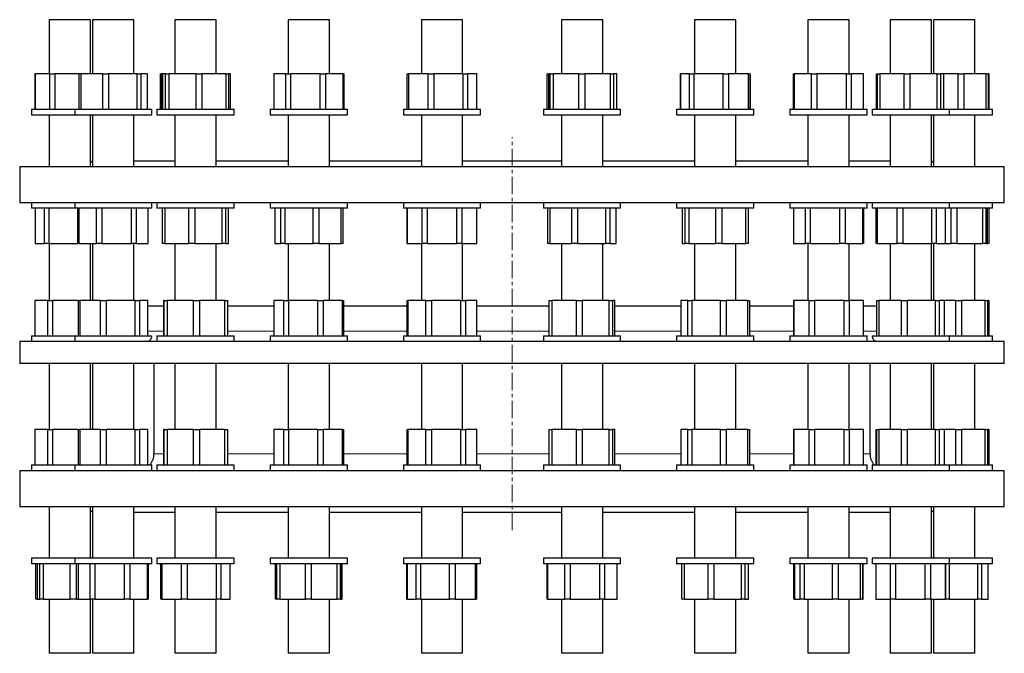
# Model space of a CAD drawing. Header units: millimetres. Extents: x 180 to 1779, y 254 to 1836.
# Tile 1 of 3: x 196 to 911, y 254 to 714. Entities that reach past the tile are written whole.
import ezdxf

# ---------------------------------------------------------------- set-up
doc = ezdxf.new("R2010")
doc.units = ezdxf.units.MM
doc.linetypes.add('CENTERX2', pattern=[20.32, 12.7, -2.54, 2.54, -2.54])
doc.layers.add('FORMAT', color=7, linetype='Continuous')

msp = doc.modelspace()

# ---------------------------------------------------------------- linework, layer by layer
at = {"color": 7, "linetype": 'Continuous', "lineweight": 25}
for p, q in [((217.35, 713.97), (217.35, 674.57)), ((235.18, 713.97), (217.35, 713.97)), ((247.35, 713.97), (235.18, 713.97)), ((247.35, 674.57), (247.35, 713.97)), ((248.77, 713.97), (248.77, 674.57)), ((271.02, 713.97), (248.77, 713.97)), ((278.77, 713.97), (271.02, 713.97)), ((278.77, 674.57), (278.77, 713.97)), ((308.54, 713.97), (308.54, 674.57)), ((334.49, 713.97), (308.54, 713.97)), ((338.54, 713.97), (334.49, 713.97)), ((338.54, 674.57), (338.54, 713.97)), ((390.8, 713.97), (390.8, 674.57)), ((419.38, 713.97), (390.8, 713.97)), ((420.8, 713.97), (419.38, 713.97)), ((420.8, 674.57), (420.8, 713.97)), ((487.51, 713.97), (487.51, 674.57)), ((517.39, 713.97), (487.51, 713.97)), ((517.51, 713.97), (517.39, 713.97)), ((517.51, 674.57), (517.51, 713.97)), ((589.19, 713.97), (589.19, 674.57)), ((619.19, 713.97), (589.19, 713.97)), ((619.19, 674.57), (619.19, 713.97)), ((685.9, 713.97), (685.9, 674.57)), ((715.9, 713.97), (685.9, 713.97)), ((715.9, 674.57), (715.9, 713.97)), ((768.16, 713.97), (768.16, 674.57)), ((798.16, 713.97), (768.16, 713.97)), ((798.16, 674.57), (798.16, 713.97)), ((827.93, 713.97), (827.93, 674.57)), ((857.93, 713.97), (827.93, 713.97)), ((857.93, 674.57), (857.93, 713.97)), ((859.35, 713.97), (859.35, 674.57)), ((889.35, 713.97), (859.35, 713.97)), ((889.35, 674.57), (889.35, 713.97)), ((206.93, 674.57), (206.93, 648.97)), ((206.93, 674.57), (207, 674.57)), ((207, 674.57), (207, 648.97)), ((217.74, 674.57), (207, 674.57)), ((217.74, 648.97), (217.74, 674.57)), ((217.74, 674.57), (221.39, 674.57)), ((221.39, 674.57), (221.39, 648.97)), ((238.99, 674.57), (221.39, 674.57)), ((238.99, 648.97), (238.99, 674.57)), ((238.99, 674.57), (240.27, 674.57)), ((240.27, 674.57), (240.27, 648.97)), ((256.3, 674.57), (240.27, 674.57)), ((256.3, 648.97), (256.3, 674.57)), ((256.3, 674.57), (260.43, 674.57)), ((260.43, 674.57), (260.43, 648.97)), ((281.08, 674.57), (260.43, 674.57)), ((281.08, 648.97), (281.08, 674.57)), ((281.08, 674.57), (283.93, 674.57)), ((283.93, 674.57), (283.93, 648.97)), ((288.55, 674.57), (283.93, 674.57)), ((288.55, 648.97), (288.55, 674.57)), ((298.12, 648.97), (298.12, 674.57)), ((298.12, 674.57), (298.54, 674.57)), ((298.54, 674.57), (298.54, 648.97)), ((299.58, 674.57), (298.54, 674.57)), ((299.58, 674.57), (299.58, 648.97)), ((301.73, 674.57), (299.58, 674.57)), ((301.73, 648.97), (301.73, 674.57)), ((301.73, 674.57), (304.19, 674.57)), ((323.94, 674.57), (304.19, 674.57)), ((304.19, 674.57), (304.19, 648.97)), ((323.94, 674.57), (328.15, 674.57)), ((323.94, 648.97), (323.94, 674.57)), ((328.15, 674.57), (328.15, 648.97)), ((345.76, 674.57), (328.15, 674.57)), ((345.76, 648.97), (345.76, 674.57)), ((345.76, 674.57), (347.5, 674.57)), ((347.5, 674.57), (347.5, 648.97)), ((348.96, 674.57), (347.5, 674.57)), ((348.96, 648.97), (348.96, 674.57)), ((380.39, 674.57), (380.39, 648.97)), ((389.09, 674.57), (380.39, 674.57)), ((389.09, 648.97), (389.09, 674.57)), ((389.09, 674.57), (392.5, 674.57)), ((392.5, 674.57), (392.5, 648.97)), ((414.04, 674.57), (392.5, 674.57)), ((414.04, 674.57), (417.92, 674.57)), ((414.04, 648.97), (414.04, 674.57)), ((417.92, 674.57), (417.92, 648.97)), ((430.75, 674.57), (417.92, 674.57)), ((430.75, 648.97), (430.75, 674.57)), ((430.75, 674.57), (431.22, 674.57)), ((431.22, 674.57), (431.22, 648.97)), ((477.27, 648.97), (477.27, 674.57)), ((477.27, 674.57), (478.12, 674.57)), ((478.12, 674.57), (478.12, 648.97)), ((492.54, 674.57), (478.12, 674.57)), ((492.54, 648.97), (492.54, 674.57)), ((492.54, 674.57), (496.55, 674.57)), ((517.78, 674.57), (496.55, 674.57)), ((496.55, 674.57), (496.55, 648.97)), ((517.78, 648.97), (517.78, 674.57)), ((517.78, 674.57), (520.94, 674.57)), ((520.94, 674.57), (520.94, 648.97)), ((527.75, 674.57), (520.94, 674.57)), ((527.75, 648.97), (527.75, 674.57)), ((578.95, 648.97), (578.95, 674.57)), ((578.95, 674.57), (579.81, 674.57)), ((579.81, 674.57), (579.81, 648.97)), ((581.13, 674.57), (579.81, 674.57)), ((581.13, 648.97), (581.13, 674.57)), ((581.13, 674.57), (583.23, 674.57)), ((583.23, 674.57), (583.23, 648.97)), ((601.94, 674.57), (583.23, 674.57)), ((601.94, 648.97), (601.94, 674.57)), ((601.94, 674.57), (606.17, 674.57)), ((606.17, 674.57), (606.17, 648.97)), ((624.99, 674.57), (606.17, 674.57)), ((624.99, 648.97), (624.99, 674.57)), ((624.99, 674.57), (627.13, 674.57)), ((627.13, 674.57), (627.13, 648.97)), ((627.25, 674.57), (627.13, 674.57)), ((627.25, 648.97), (627.25, 674.57)), ((629.43, 674.57), (627.25, 674.57)), ((629.43, 648.97), (629.43, 674.57)), ((675.48, 674.57), (675.48, 648.97)), ((675.69, 674.57), (675.48, 674.57)), ((675.69, 674.57), (675.69, 648.97)), ((682.27, 674.57), (675.69, 674.57)), ((682.27, 648.97), (682.27, 674.57)), ((682.27, 674.57), (685.4, 674.57)), ((685.4, 674.57), (685.4, 648.97)), ((706.58, 674.57), (685.4, 674.57)), ((706.58, 674.57), (710.61, 674.57)), ((706.58, 648.97), (706.58, 674.57)), ((710.61, 674.57), (710.61, 648.97)), ((725.2, 674.57), (710.61, 674.57)), ((725.2, 648.97), (725.2, 674.57)), ((725.2, 674.57), (726.1, 674.57)), ((726.1, 674.57), (726.1, 648.97)), ((726.1, 674.57), (726.31, 674.57)), ((726.31, 674.57), (726.31, 648.97)), ((757.74, 648.97), (757.74, 674.57)), ((757.74, 674.57), (758.16, 674.57)), ((758.16, 674.57), (758.16, 648.97)), ((770.8, 674.57), (758.16, 674.57)), ((770.8, 648.97), (770.8, 674.57)), ((770.8, 674.57), (774.65, 674.57)), ((796.22, 674.57), (774.65, 674.57)), ((774.65, 674.57), (774.65, 648.97)), ((796.22, 648.97), (796.22, 674.57)), ((796.22, 674.57), (799.66, 674.57)), ((799.66, 674.57), (799.66, 648.97)), ((808.58, 674.57), (799.66, 674.57)), ((808.58, 648.97), (808.58, 674.57)), ((818.14, 648.97), (818.14, 674.57)), ((818.14, 674.57), (818.87, 674.57)), ((818.87, 648.97), (818.87, 674.57)), ((818.87, 674.57), (820.57, 674.57)), ((820.57, 674.57), (820.57, 648.97)), ((838.04, 674.57), (820.57, 674.57)), ((838.04, 648.97), (838.04, 674.57)), ((838.04, 674.57), (842.24, 674.57)), ((842.24, 674.57), (842.24, 648.97)), ((862.09, 674.57), (842.24, 674.57)), ((862.09, 648.97), (862.09, 674.57)), ((862.09, 674.57), (864.59, 674.57)), ((864.59, 674.57), (864.59, 648.97)), ((866.98, 674.57), (864.59, 674.57)), ((866.98, 648.97), (866.98, 674.57)), ((877.41, 674.57), (866.98, 674.57)), ((877.41, 648.97), (877.41, 674.57)), ((877.41, 674.57), (881.55, 674.57)), ((881.55, 674.57), (881.55, 648.97)), ((897.74, 674.57), (881.55, 674.57)), ((897.74, 648.97), (897.74, 674.57)), ((897.74, 674.57), (899.07, 674.57)), ((899.07, 674.57), (899.07, 648.97)), ((899.67, 674.57), (899.07, 674.57)), ((899.67, 648.97), (899.67, 674.57)), ((899.67, 674.57), (899.77, 674.57)), ((899.77, 648.97), (899.77, 674.57)), ((204.35, 648.97), (204.35, 644.97)), ((204.35, 648.97), (235.77, 648.97)), ((204.35, 644.97), (235.77, 644.97)), ((217.35, 644.97), (217.35, 607.47)), ((235.77, 648.97), (235.77, 644.97)), ((235.77, 648.97), (291.77, 648.97)), ((235.77, 644.97), (291.77, 644.97)), ((247.35, 607.47), (247.35, 644.97)), ((248.77, 644.97), (248.77, 607.47)), ((278.77, 607.47), (278.77, 644.97)), ((291.77, 644.97), (291.77, 648.97)), ((295.54, 648.97), (295.54, 644.97)), ((295.54, 648.97), (351.54, 648.97)), ((295.54, 644.97), (351.54, 644.97)), ((308.54, 644.97), (308.54, 607.47)), ((338.54, 607.47), (338.54, 644.97)), ((351.54, 644.97), (351.54, 648.97)), ((377.8, 648.97), (377.8, 644.97)), ((377.8, 648.97), (433.8, 648.97)), ((377.8, 644.97), (433.8, 644.97)), ((390.8, 644.97), (390.8, 607.47)), ((420.8, 607.47), (420.8, 644.97)), ((433.8, 644.97), (433.8, 648.97)), ((474.51, 648.97), (474.51, 644.97)), ((474.51, 648.97), (530.51, 648.97)), ((474.51, 644.97), (530.51, 644.97)), ((487.51, 644.97), (487.51, 607.47)), ((517.51, 607.47), (517.51, 644.97)), ((530.51, 644.97), (530.51, 648.97)), ((576.19, 648.97), (576.19, 644.97)), ((576.19, 648.97), (632.19, 648.97)), ((576.19, 644.97), (632.19, 644.97)), ((589.19, 644.97), (589.19, 607.47)), ((619.19, 607.47), (619.19, 644.97)), ((632.19, 644.97), (632.19, 648.97)), ((672.9, 648.97), (672.9, 644.97)), ((672.9, 648.97), (728.9, 648.97)), ((672.9, 644.97), (728.9, 644.97)), ((685.9, 644.97), (685.9, 607.47)), ((715.9, 607.47), (715.9, 644.97)), ((728.9, 644.97), (728.9, 648.97)), ((755.16, 648.97), (755.16, 644.97)), ((755.16, 648.97), (811.16, 648.97)), ((755.16, 644.97), (811.16, 644.97)), ((768.16, 644.97), (768.16, 607.47)), ((798.16, 607.47), (798.16, 644.97)), ((811.16, 644.97), (811.16, 648.97)), ((814.93, 648.97), (814.93, 644.97)), ((814.93, 648.97), (870.93, 648.97)), ((814.93, 644.97), (870.93, 644.97)), ((827.93, 644.97), (827.93, 607.47)), ((857.93, 607.47), (857.93, 644.97)), ((859.35, 644.97), (859.35, 607.47)), ((870.93, 644.97), (870.93, 648.97)), ((870.93, 648.97), (902.35, 648.97)), ((870.93, 644.97), (902.35, 644.97)), ((889.35, 607.47), (889.35, 644.97)), ((902.35, 644.97), (902.35, 648.97)), ((248.77, 611.4), (247.35, 609.98)), ((278.77, 611.47), (308.54, 611.47)), ((338.54, 611.47), (390.8, 611.47)), ((420.8, 611.47), (487.51, 611.47)), ((517.51, 611.47), (589.19, 611.47)), ((619.19, 611.47), (685.9, 611.47)), ((715.9, 611.47), (768.16, 611.47)), ((798.16, 611.47), (827.93, 611.47)), ((859.35, 609.98), (857.93, 611.4)), ((195.85, 607.47), (195.85, 581.17)), ((195.85, 607.47), (910.85, 607.47)), ((910.85, 581.17), (910.85, 607.47)), ((195.85, 581.17), (910.85, 581.17)), ((204.35, 581.17), (204.35, 577.17)), ((235.77, 581.17), (235.77, 577.17)), ((291.77, 577.17), (291.77, 581.17)), ((295.54, 581.17), (295.54, 577.17)), ((351.54, 577.17), (351.54, 581.17)), ((377.8, 581.17), (377.8, 577.17)), ((433.8, 577.17), (433.8, 581.17)), ((474.51, 581.17), (474.51, 577.17)), ((530.51, 577.17), (530.51, 581.17)), ((576.19, 581.17), (576.19, 577.17)), ((632.19, 577.17), (632.19, 581.17)), ((672.9, 581.17), (672.9, 577.17)), ((728.9, 577.17), (728.9, 581.17)), ((755.16, 581.17), (755.16, 577.17)), ((811.16, 577.17), (811.16, 581.17)), ((814.93, 581.17), (814.93, 577.17)), ((870.93, 577.17), (870.93, 581.17)), ((902.35, 577.17), (902.35, 581.17)), ((235.77, 577.17), (204.35, 577.17)), ((207.13, 577.17), (207.13, 551.57)), ((213.82, 551.57), (213.82, 577.17)), ((216.97, 577.17), (216.97, 551.57)), ((291.77, 577.17), (235.77, 577.17)), ((238.17, 551.57), (238.17, 577.17)), ((238.35, 551.57), (238.35, 577.17)), ((238.79, 577.17), (238.79, 551.57)), ((251.53, 551.57), (251.53, 577.17)), ((255.4, 577.17), (255.4, 551.57)), ((276.95, 551.57), (276.95, 577.17)), ((280.38, 577.17), (280.38, 551.57)), ((289.19, 551.57), (289.19, 577.17)), ((351.54, 577.17), (295.54, 577.17)), ((299.53, 551.57), (299.53, 577.17)), ((301.25, 577.17), (301.25, 551.57)), ((318.79, 551.57), (318.79, 577.17)), ((322.99, 577.17), (322.99, 551.57)), ((342.79, 551.57), (342.79, 577.17)), ((345.28, 577.17), (345.28, 551.57)), ((347.55, 551.57), (347.55, 577.17)), ((433.8, 577.17), (377.8, 577.17)), ((381.05, 577.17), (381.05, 551.57)), ((385.56, 551.57), (385.56, 577.17)), ((388.39, 577.17), (388.39, 551.57)), ((409, 551.57), (409, 577.17)), ((413.14, 577.17), (413.14, 551.57)), ((429.24, 551.57), (429.24, 577.17)), ((430.55, 577.17), (430.55, 551.57)), ((530.51, 577.17), (474.51, 577.17)), ((477.08, 577.17), (477.08, 551.57)), ((477.17, 577.17), (477.17, 551.57)), ((488.01, 551.57), (488.01, 577.17)), ((491.67, 577.17), (491.67, 551.57)), ((513.34, 551.57), (513.34, 577.17)), ((517.01, 577.17), (517.01, 551.57)), ((527.84, 551.57), (527.84, 577.17)), ((527.93, 551.57), (527.93, 577.17)), ((577.56, 577.17), (576.19, 577.17)), ((632.19, 577.17), (577.56, 577.17)), ((579.44, 551.57), (579.44, 577.17)), ((580.75, 577.17), (580.75, 551.57)), ((596.85, 551.57), (596.85, 577.17)), ((600.99, 577.17), (600.99, 551.57)), ((621.6, 551.57), (621.6, 577.17)), ((624.43, 577.17), (624.43, 551.57)), ((628.94, 551.57), (628.94, 577.17)), ((678.24, 577.17), (672.9, 577.17)), ((676.89, 577.17), (676.89, 551.57)), ((728.9, 577.17), (678.24, 577.17)), ((679.15, 551.57), (679.15, 577.17)), ((681.64, 577.17), (681.64, 551.57)), ((701.44, 551.57), (701.44, 577.17)), ((705.65, 577.17), (705.65, 551.57)), ((723.18, 551.57), (723.18, 577.17)), ((724.9, 577.17), (724.9, 551.57)), ((766.7, 577.17), (755.16, 577.17)), ((757.74, 577.17), (757.74, 551.57)), ((766.55, 551.57), (766.55, 577.17)), ((811.16, 577.17), (766.7, 577.17)), ((769.98, 577.17), (769.98, 551.57)), ((791.53, 551.57), (791.53, 577.17)), ((795.4, 577.17), (795.4, 551.57)), ((808.14, 551.57), (808.14, 577.17)), ((808.58, 577.17), (808.58, 551.57)), ((834.27, 577.17), (814.93, 577.17)), ((817.7, 551.57), (817.7, 577.17)), ((818.58, 577.17), (818.58, 551.57)), ((833.08, 551.57), (833.08, 577.17)), ((870.93, 577.17), (834.27, 577.17)), ((837.11, 577.17), (837.11, 551.57)), ((858.31, 551.57), (858.31, 577.17)), ((861.45, 577.17), (861.45, 551.57)), ((868.15, 551.57), (868.15, 577.17)), ((874.35, 577.17), (870.93, 577.17)), ((872.23, 551.57), (872.23, 577.17)), ((902.35, 577.17), (874.35, 577.17)), ((876.46, 577.17), (876.46, 551.57)), ((895.23, 551.57), (895.23, 577.17)), ((897.35, 577.17), (897.35, 551.57)), ((898.69, 551.57), (898.69, 577.17)), ((899.57, 577.17), (899.57, 551.57)), ((207.13, 551.57), (213.82, 551.57)), ((216.97, 551.57), (213.82, 551.57)), ((216.97, 551.57), (238.17, 551.57)), ((217.35, 551.57), (217.35, 510)), ((238.35, 551.57), (238.17, 551.57)), ((238.79, 551.57), (238.35, 551.57)), ((238.79, 551.57), (251.53, 551.57)), ((247.35, 510), (247.35, 551.57)), ((248.77, 551.57), (248.77, 510)), ((255.4, 551.57), (251.53, 551.57)), ((255.4, 551.57), (276.95, 551.57)), ((280.38, 551.57), (276.95, 551.57)), ((278.77, 510), (278.77, 551.57)), ((280.38, 551.57), (289.19, 551.57)), ((301.25, 551.57), (299.53, 551.57)), ((301.25, 551.57), (318.79, 551.57)), ((308.54, 551.57), (308.54, 510)), ((322.99, 551.57), (318.79, 551.57)), ((322.99, 551.57), (342.79, 551.57)), ((338.54, 510), (338.54, 551.57)), ((345.28, 551.57), (342.79, 551.57)), ((345.28, 551.57), (347.55, 551.57)), ((381.05, 551.57), (385.56, 551.57)), ((388.39, 551.57), (385.56, 551.57)), ((388.39, 551.57), (409, 551.57)), ((390.8, 551.57), (390.8, 510)), ((413.14, 551.57), (409, 551.57)), ((413.14, 551.57), (429.24, 551.57)), ((420.8, 510), (420.8, 551.57)), ((430.55, 551.57), (429.24, 551.57)), ((477.17, 551.57), (477.08, 551.57)), ((477.17, 551.57), (488.01, 551.57)), ((487.51, 551.57), (487.51, 510)), ((491.67, 551.57), (488.01, 551.57)), ((491.67, 551.57), (513.34, 551.57)), ((517.01, 551.57), (513.34, 551.57)), ((517.01, 551.57), (527.84, 551.57)), ((517.51, 510), (517.51, 551.57)), ((527.93, 551.57), (527.84, 551.57)), ((580.75, 551.57), (579.44, 551.57)), ((580.75, 551.57), (596.85, 551.57)), ((589.19, 551.57), (589.19, 510)), ((600.99, 551.57), (596.85, 551.57)), ((600.99, 551.57), (621.6, 551.57)), ((619.19, 510), (619.19, 551.57)), ((624.43, 551.57), (621.6, 551.57)), ((624.43, 551.57), (628.94, 551.57)), ((676.89, 551.57), (679.15, 551.57)), ((681.64, 551.57), (679.15, 551.57)), ((681.64, 551.57), (701.44, 551.57)), ((685.9, 551.57), (685.9, 510)), ((705.65, 551.57), (701.44, 551.57)), ((705.65, 551.57), (723.18, 551.57)), ((715.9, 510), (715.9, 551.57)), ((724.9, 551.57), (723.18, 551.57)), ((757.74, 551.57), (766.55, 551.57)), ((769.98, 551.57), (766.55, 551.57)), ((768.16, 551.57), (768.16, 510)), ((769.98, 551.57), (791.53, 551.57)), ((795.4, 551.57), (791.53, 551.57)), ((795.4, 551.57), (808.14, 551.57)), ((798.16, 510), (798.16, 551.57)), ((808.58, 551.57), (808.14, 551.57)), ((818.58, 551.57), (817.7, 551.57)), ((818.58, 551.57), (833.08, 551.57)), ((827.93, 551.57), (827.93, 510)), ((837.11, 551.57), (833.08, 551.57)), ((837.11, 551.57), (858.31, 551.57)), ((857.93, 510), (857.93, 551.57)), ((861.45, 551.57), (858.31, 551.57)), ((859.35, 551.57), (859.35, 510)), ((861.45, 551.57), (868.15, 551.57)), ((868.15, 551.57), (872.23, 551.57)), ((876.46, 551.57), (872.23, 551.57)), ((876.46, 551.57), (895.23, 551.57)), ((889.35, 510), (889.35, 551.57)), ((897.35, 551.57), (895.23, 551.57)), ((897.35, 551.57), (898.69, 551.57)), ((899.57, 551.57), (898.69, 551.57)), ((206.93, 510), (206.93, 484.4)), ((206.93, 510), (206.93, 484.4)), ((216.27, 510), (206.93, 510)), ((206.93, 510), (206.93, 510)), ((216.27, 484.4), (216.27, 510)), ((216.27, 510), (219.76, 510)), ((219.76, 510), (219.76, 484.4)), ((238.64, 510), (219.76, 510)), ((238.64, 484.4), (238.64, 510)), ((238.64, 510), (239.64, 510)), ((239.64, 510), (239.64, 484.4)), ((254.57, 510), (239.64, 510)), ((254.57, 510), (258.63, 510)), ((254.57, 484.4), (254.57, 510)), ((258.63, 510), (258.63, 484.4)), ((279.7, 510), (258.63, 510)), ((279.7, 484.4), (279.7, 510)), ((279.7, 510), (282.76, 510)), ((282.76, 510), (282.76, 484.4)), ((288.9, 510), (282.76, 510)), ((288.9, 485.62), (288.9, 510)), ((300.25, 510), (300.25, 484.4)), ((300.84, 510), (300.25, 510)), ((300.84, 484.4), (300.84, 510)), ((300.84, 510), (303.05, 510)), ((303.05, 510), (303.05, 484.4)), ((322.11, 510), (303.05, 510)), ((322.11, 484.4), (322.11, 510)), ((322.11, 510), (326.34, 510)), ((326.34, 510), (326.34, 484.4)), ((344.81, 510), (326.34, 510)), ((344.81, 484.4), (344.81, 510)), ((344.81, 510), (346.82, 510)), ((346.82, 510), (346.82, 484.4)), ((380.5, 510), (380.5, 484.4)), ((387.75, 510), (380.5, 510)), ((387.75, 484.4), (387.75, 510)), ((387.75, 510), (390.97, 510)), ((390.97, 510), (390.97, 484.4)), ((412.29, 510), (390.97, 510)), ((412.29, 484.4), (412.29, 510)), ((412.29, 510), (416.27, 510)), ((416.27, 510), (416.27, 484.4)), ((430.33, 510), (416.27, 510)), ((430.33, 484.4), (430.33, 510)), ((430.33, 510), (431.1, 510)), ((431.1, 510), (431.1, 484.4)), ((477.11, 484.4), (477.11, 510)), ((477.11, 510), (477.67, 510)), ((477.67, 510), (477.67, 484.4)), ((490.88, 510), (477.67, 510)), ((490.88, 484.4), (490.88, 510)), ((490.88, 510), (494.79, 510)), ((494.79, 510), (494.79, 484.4)), ((516.27, 510), (494.79, 510)), ((516.27, 484.4), (516.27, 510)), ((516.27, 510), (519.63, 510)), ((519.63, 510), (519.63, 484.4)), ((527.9, 510), (519.63, 510)), ((527.9, 484.4), (527.9, 510)), ((580.42, 484.4), (580.42, 510)), ((580.42, 510), (582.24, 510)), ((582.24, 510), (582.24, 484.4)), ((600.12, 510), (582.24, 510)), ((600.12, 484.4), (600.12, 510)), ((600.12, 510), (604.33, 510)), ((604.33, 510), (604.33, 484.4)), ((623.89, 510), (604.33, 510)), ((623.89, 484.4), (623.89, 510)), ((623.89, 510), (626.28, 510)), ((626.28, 510), (626.28, 484.4)), ((627.96, 510), (626.28, 510)), ((627.96, 484.4), (627.96, 510)), ((676, 510), (676, 484.4)), ((681.08, 510), (676, 510)), ((681.08, 484.4), (681.08, 510)), ((681.08, 510), (683.99, 510)), ((704.78, 510), (683.99, 510)), ((683.99, 510), (683.99, 484.4)), ((704.78, 484.4), (704.78, 510)), ((704.78, 510), (708.89, 510)), ((708.89, 510), (708.89, 484.4)), ((724.6, 510), (708.89, 510)), ((724.6, 484.4), (724.6, 510)), ((724.6, 510), (725.79, 510)), ((725.79, 510), (725.79, 484.4)), ((757.73, 510), (757.73, 484.4)), ((757.73, 510), (757.89, 510)), ((757.89, 510), (757.89, 484.4)), ((769.23, 510), (757.89, 510)), ((769.23, 484.4), (769.23, 510)), ((769.23, 510), (772.95, 510)), ((794.61, 510), (772.95, 510)), ((772.95, 510), (772.95, 484.4)), ((794.61, 484.4), (794.61, 510)), ((794.61, 510), (798.22, 510)), ((798.22, 510), (798.22, 484.4)), ((808.54, 510), (798.22, 510)), ((808.54, 484.4), (808.54, 510)), ((808.54, 510), (808.58, 510)), ((808.58, 484.4), (808.58, 510)), ((818.34, 484.4), (818.34, 510)), ((818.34, 510), (819.76, 510)), ((819.76, 510), (819.76, 484.4)), ((836.25, 510), (819.76, 510)), ((836.25, 484.4), (836.25, 510)), ((836.25, 510), (840.41, 510)), ((840.41, 510), (840.41, 484.4)), ((860.83, 510), (840.41, 510)), ((860.83, 484.4), (860.83, 510)), ((860.83, 510), (863.58, 510)), ((863.58, 510), (863.58, 484.4)), ((867.51, 510), (863.58, 510)), ((867.51, 484.4), (867.51, 510)), ((875.58, 510), (867.51, 510)), ((875.58, 484.4), (875.58, 510)), ((875.58, 510), (879.77, 510)), ((879.77, 510), (879.77, 484.4)), ((896.96, 510), (879.77, 510)), ((896.96, 484.4), (896.96, 510)), ((896.96, 510), (898.57, 510)), ((898.57, 510), (898.57, 484.4)), ((899.44, 510), (898.57, 510)), ((899.44, 484.4), (899.44, 510)), ((899.44, 510), (899.77, 510)), ((899.77, 484.4), (899.77, 510)), ((300.25, 505.9), (288.9, 505.9)), ((380.5, 505.9), (346.82, 505.9)), ((477.11, 505.9), (431.1, 505.9)), ((553.35, 505.9), (527.9, 505.9)), ((580.42, 505.9), (553.35, 505.9)), ((676, 505.9), (627.96, 505.9)), ((757.73, 505.9), (725.79, 505.9)), ((818.34, 505.9), (808.58, 505.9)), ((195.85, 480.4), (195.85, 464.4)), ((553.35, 480.4), (195.85, 480.4)), ((204.35, 484.4), (204.35, 480.4)), ((204.35, 484.4), (235.77, 484.4)), ((235.77, 484.4), (235.77, 480.4)), ((235.77, 484.4), (291.65, 484.4)), ((295.54, 484.4), (295.54, 480.4)), ((295.54, 484.4), (351.54, 484.4)), ((351.54, 481.2), (351.54, 484.4)), ((377.8, 484.4), (377.8, 480.4)), ((377.8, 484.4), (433.8, 484.4)), ((433.8, 480.4), (433.8, 484.4)), ((474.51, 484.4), (474.51, 480.4)), ((474.51, 484.4), (530.51, 484.4)), ((530.51, 480.4), (530.51, 484.4)), ((910.85, 480.4), (553.35, 480.4)), ((576.19, 484.4), (576.19, 480.4)), ((576.19, 484.4), (632.19, 484.4)), ((632.19, 480.4), (632.19, 484.4)), ((672.9, 484.4), (672.9, 480.4)), ((672.9, 484.4), (728.9, 484.4)), ((728.9, 480.4), (728.9, 484.4)), ((755.16, 484.4), (755.16, 481.2)), ((755.16, 484.4), (811.16, 484.4)), ((811.16, 480.4), (811.16, 484.4)), ((815.05, 484.4), (870.93, 484.4)), ((870.93, 480.4), (870.93, 484.4)), ((870.93, 484.4), (902.35, 484.4)), ((902.35, 480.4), (902.35, 484.4)), ((910.85, 464.4), (910.85, 480.4)), ((553.35, 464.4), (195.85, 464.4)), ((217.35, 464.4), (217.35, 416.37)), ((247.35, 416.37), (247.35, 464.4)), ((248.77, 464.4), (248.77, 416.37)), ((278.77, 416.37), (278.77, 464.4)), ((293.35, 464.4), (293.35, 398.77)), ((308.54, 464.4), (308.54, 416.37)), ((338.54, 416.37), (338.54, 464.4)), ((390.8, 464.4), (390.8, 416.37)), ((420.8, 416.37), (420.8, 464.4)), ((487.51, 464.4), (487.51, 416.37)), ((517.51, 416.37), (517.51, 464.4)), ((910.85, 464.4), (553.35, 464.4)), ((589.19, 464.4), (589.19, 416.37)), ((619.19, 416.37), (619.19, 464.4)), ((685.9, 464.4), (685.9, 416.37)), ((715.9, 416.37), (715.9, 464.4)), ((768.16, 464.4), (768.16, 416.37)), ((798.16, 416.37), (798.16, 464.4)), ((813.35, 398.77), (813.35, 464.4)), ((827.93, 464.4), (827.93, 416.37)), ((857.93, 416.37), (857.93, 464.4)), ((859.35, 464.4), (859.35, 416.37)), ((889.35, 416.37), (889.35, 464.4)), ((206.93, 416.37), (206.93, 390.77)), ((206.93, 416.37), (206.93, 390.77)), ((216.27, 416.37), (206.93, 416.37)), ((206.93, 416.37), (206.93, 416.37)), ((216.27, 390.77), (216.27, 416.37)), ((216.27, 416.37), (219.76, 416.37)), ((238.64, 416.37), (219.76, 416.37)), ((219.76, 416.37), (219.76, 390.77)), ((238.64, 390.77), (238.64, 416.37)), ((238.64, 416.37), (239.64, 416.37)), ((239.64, 416.37), (239.64, 390.77)), ((254.57, 416.37), (239.64, 416.37)), ((254.57, 390.77), (254.57, 416.37)), ((254.57, 416.37), (258.63, 416.37)), ((279.7, 416.37), (258.63, 416.37)), ((258.63, 416.37), (258.63, 390.77)), ((279.7, 390.77), (279.7, 416.37)), ((279.7, 416.37), (282.76, 416.37)), ((282.76, 416.37), (282.76, 390.77)), ((288.9, 416.37), (282.76, 416.37)), ((288.9, 390.77), (288.9, 416.37)), ((300.25, 416.37), (300.25, 390.77)), ((300.84, 416.37), (300.25, 416.37)), ((300.84, 390.77), (300.84, 416.37)), ((300.84, 416.37), (303.05, 416.37)), ((303.05, 416.37), (303.05, 390.77)), ((322.11, 416.37), (303.05, 416.37)), ((322.11, 416.37), (326.34, 416.37)), ((322.11, 390.77), (322.11, 416.37)), ((326.34, 416.37), (326.34, 390.77)), ((344.81, 416.37), (326.34, 416.37)), ((344.81, 390.77), (344.81, 416.37)), ((344.81, 416.37), (346.82, 416.37)), ((346.82, 416.37), (346.82, 390.77)), ((380.5, 416.37), (380.5, 390.77)), ((387.75, 416.37), (380.5, 416.37)), ((387.75, 390.77), (387.75, 416.37)), ((387.75, 416.37), (390.97, 416.37)), ((412.29, 416.37), (390.97, 416.37)), ((390.97, 416.37), (390.97, 390.77)), ((412.29, 416.37), (416.27, 416.37)), ((412.29, 390.77), (412.29, 416.37)), ((416.27, 416.37), (416.27, 390.77)), ((430.33, 416.37), (416.27, 416.37)), ((430.33, 390.77), (430.33, 416.37)), ((430.33, 416.37), (431.1, 416.37)), ((431.1, 416.37), (431.1, 390.77)), ((477.11, 390.77), (477.11, 416.37)), ((477.11, 416.37), (477.67, 416.37)), ((477.67, 416.37), (477.67, 390.77)), ((490.88, 416.37), (477.67, 416.37)), ((490.88, 390.77), (490.88, 416.37)), ((490.88, 416.37), (494.79, 416.37)), ((494.79, 416.37), (494.79, 390.77)), ((516.27, 416.37), (494.79, 416.37)), ((516.27, 390.77), (516.27, 416.37)), ((516.27, 416.37), (519.63, 416.37)), ((519.63, 416.37), (519.63, 390.77)), ((527.9, 416.37), (519.63, 416.37)), ((527.9, 390.77), (527.9, 416.37)), ((580.42, 390.77), (580.42, 416.37)), ((580.42, 416.37), (582.24, 416.37)), ((582.24, 416.37), (582.24, 390.77)), ((600.12, 416.37), (582.24, 416.37)), ((600.12, 390.77), (600.12, 416.37)), ((600.12, 416.37), (604.33, 416.37)), ((604.33, 416.37), (604.33, 390.77)), ((623.89, 416.37), (604.33, 416.37)), ((623.89, 390.77), (623.89, 416.37)), ((623.89, 416.37), (626.28, 416.37)), ((626.28, 416.37), (626.28, 390.77)), ((627.96, 416.37), (626.28, 416.37)), ((627.96, 390.77), (627.96, 416.37)), ((676, 416.37), (676, 390.77)), ((681.08, 416.37), (676, 416.37)), ((681.08, 390.77), (681.08, 416.37)), ((681.08, 416.37), (683.99, 416.37)), ((704.78, 416.37), (683.99, 416.37)), ((683.99, 416.37), (683.99, 390.77)), ((704.78, 390.77), (704.78, 416.37)), ((704.78, 416.37), (708.89, 416.37)), ((708.89, 416.37), (708.89, 390.77)), ((724.6, 416.37), (708.89, 416.37)), ((724.6, 390.77), (724.6, 416.37)), ((724.6, 416.37), (725.79, 416.37)), ((725.79, 416.37), (725.79, 390.77)), ((757.73, 416.37), (757.73, 390.77)), ((757.73, 416.37), (757.89, 416.37)), ((757.89, 416.37), (757.89, 390.77)), ((769.23, 416.37), (757.89, 416.37)), ((769.23, 390.77), (769.23, 416.37)), ((769.23, 416.37), (772.95, 416.37)), ((772.95, 416.37), (772.95, 390.77)), ((794.61, 416.37), (772.95, 416.37)), ((794.61, 390.77), (794.61, 416.37)), ((794.61, 416.37), (798.22, 416.37)), ((798.22, 416.37), (798.22, 390.77)), ((808.54, 416.37), (798.22, 416.37)), ((808.54, 390.77), (808.54, 416.37)), ((808.54, 416.37), (808.58, 416.37)), ((808.58, 390.77), (808.58, 416.37)), ((817.8, 390.77), (817.8, 416.37)), ((817.8, 416.37), (818.34, 416.37)), ((818.34, 390.77), (818.34, 416.37)), ((818.34, 416.37), (819.76, 416.37)), ((819.76, 416.37), (819.76, 390.77)), ((836.25, 416.37), (819.76, 416.37)), ((836.25, 390.77), (836.25, 416.37)), ((836.25, 416.37), (840.41, 416.37)), ((860.83, 416.37), (840.41, 416.37)), ((840.41, 416.37), (840.41, 390.77)), ((860.83, 390.77), (860.83, 416.37)), ((860.83, 416.37), (863.58, 416.37)), ((863.58, 416.37), (863.58, 390.77)), ((867.51, 416.37), (863.58, 416.37)), ((867.51, 390.77), (867.51, 416.37)), ((875.58, 416.37), (867.51, 416.37)), ((875.58, 390.77), (875.58, 416.37)), ((875.58, 416.37), (879.77, 416.37)), ((879.77, 416.37), (879.77, 390.77)), ((896.96, 416.37), (879.77, 416.37)), ((896.96, 390.77), (896.96, 416.37)), ((896.96, 416.37), (898.57, 416.37)), ((898.57, 416.37), (898.57, 390.77)), ((899.44, 416.37), (898.57, 416.37)), ((899.44, 390.77), (899.44, 416.37)), ((899.44, 416.37), (899.77, 416.37)), ((899.77, 390.77), (899.77, 416.37)), ((195.85, 386.77), (195.85, 360.47)), ((195.85, 386.77), (910.85, 386.77)), ((204.35, 390.77), (204.35, 386.77)), ((204.35, 390.77), (235.77, 390.77)), ((235.77, 390.77), (235.77, 386.77)), ((235.77, 390.77), (291.77, 390.77)), ((291.77, 386.77), (291.77, 390.77)), ((295.54, 390.77), (295.54, 386.77)), ((295.54, 390.77), (351.54, 390.77)), ((351.54, 386.77), (351.54, 390.77)), ((377.8, 390.77), (377.8, 386.77)), ((377.8, 390.77), (433.8, 390.77)), ((433.8, 386.77), (433.8, 390.77)), ((474.51, 390.77), (474.51, 386.77)), ((474.51, 390.77), (530.51, 390.77)), ((530.51, 386.77), (530.51, 390.77)), ((576.19, 390.77), (576.19, 386.77)), ((576.19, 390.77), (632.19, 390.77)), ((632.19, 386.77), (632.19, 390.77)), ((672.9, 390.77), (672.9, 386.77)), ((672.9, 390.77), (728.9, 390.77)), ((728.9, 386.77), (728.9, 390.77)), ((755.16, 390.77), (755.16, 386.77)), ((755.16, 390.77), (811.16, 390.77)), ((811.16, 386.77), (811.16, 390.77)), ((814.93, 390.77), (814.93, 386.77)), ((814.93, 390.77), (870.93, 390.77)), ((870.93, 386.77), (870.93, 390.77)), ((870.93, 390.77), (902.35, 390.77)), ((902.35, 386.77), (902.35, 390.77)), ((910.85, 360.47), (910.85, 386.77)), ((195.85, 360.47), (910.85, 360.47)), ((217.35, 360.47), (217.35, 322.97)), ((247.35, 322.97), (247.35, 360.47)), ((247.35, 357.97), (248.77, 356.55)), ((248.77, 360.47), (248.77, 322.97)), ((278.77, 322.97), (278.77, 360.47)), ((308.54, 360.47), (308.54, 322.97)), ((338.54, 322.97), (338.54, 360.47)), ((390.8, 360.47), (390.8, 322.97)), ((420.8, 322.97), (420.8, 360.47)), ((487.51, 360.47), (487.51, 322.97)), ((517.51, 322.97), (517.51, 360.47)), ((589.19, 360.47), (589.19, 322.97)), ((619.19, 322.97), (619.19, 360.47)), ((685.9, 360.47), (685.9, 322.97)), ((715.9, 322.97), (715.9, 360.47)), ((768.16, 360.47), (768.16, 322.97)), ((798.16, 322.97), (798.16, 360.47)), ((827.93, 360.47), (827.93, 322.97)), ((857.93, 322.97), (857.93, 360.47)), ((857.93, 356.55), (859.35, 357.97)), ((859.35, 360.47), (859.35, 322.97)), ((889.35, 322.97), (889.35, 360.47)), ((278.77, 356.47), (308.54, 356.47)), ((338.54, 356.47), (390.8, 356.47)), ((420.8, 356.47), (487.51, 356.47)), ((517.51, 356.47), (589.19, 356.47)), ((619.19, 356.47), (685.9, 356.47)), ((715.9, 356.47), (768.16, 356.47)), ((798.16, 356.47), (827.93, 356.47)), ((204.35, 322.97), (204.35, 318.97)), ((235.77, 322.97), (204.35, 322.97)), ((235.77, 322.97), (235.77, 318.97)), ((291.77, 322.97), (235.77, 322.97)), ((291.77, 318.97), (291.77, 322.97)), ((295.54, 322.97), (295.54, 318.97)), ((351.54, 322.97), (295.54, 322.97)), ((351.54, 318.97), (351.54, 322.97)), ((377.8, 322.97), (377.8, 318.97)), ((433.8, 322.97), (377.8, 322.97)), ((433.8, 318.97), (433.8, 322.97)), ((474.51, 322.97), (474.51, 318.97)), ((530.51, 322.97), (474.51, 322.97)), ((530.51, 318.97), (530.51, 322.97)), ((576.19, 322.97), (576.19, 318.97)), ((576.31, 322.97), (576.19, 322.97)), ((632.19, 322.97), (576.31, 322.97)), ((632.19, 318.97), (632.19, 322.97)), ((672.9, 322.97), (672.9, 318.97)), ((675.17, 322.97), (672.9, 322.97)), ((728.9, 322.97), (675.17, 322.97)), ((728.9, 318.97), (728.9, 322.97)), ((755.16, 322.97), (755.16, 318.97)), ((762.12, 322.97), (755.16, 322.97)), ((811.16, 322.97), (762.12, 322.97)), ((811.16, 318.97), (811.16, 322.97)), ((814.93, 322.97), (814.93, 318.97)), ((828.62, 322.97), (814.93, 322.97)), ((870.93, 322.97), (828.62, 322.97)), ((870.93, 318.97), (870.93, 322.97)), ((902.35, 322.97), (870.93, 322.97)), ((902.35, 318.97), (902.35, 322.97)), ((235.77, 318.97), (204.35, 318.97)), ((207.53, 293.37), (207.53, 318.97)), ((208.45, 318.97), (208.45, 293.37)), ((210.44, 293.37), (210.44, 318.97)), ((212.89, 318.97), (212.89, 293.37)), ((232.57, 293.37), (232.57, 318.97)), ((291.77, 318.97), (235.77, 318.97)), ((236.79, 318.97), (236.79, 293.37)), ((238.36, 318.97), (238.36, 293.37)), ((246.93, 293.37), (246.93, 318.97)), ((250.32, 318.97), (250.32, 293.37)), ((271.84, 293.37), (271.84, 318.97)), ((275.73, 318.97), (275.73, 293.37)), ((288.69, 293.37), (288.69, 318.97)), ((289.18, 318.97), (289.18, 293.37)), ((289.2, 293.37), (289.2, 318.97)), ((351.54, 318.97), (295.54, 318.97)), ((298.28, 293.37), (298.28, 318.97)), ((299.11, 318.97), (299.11, 293.37)), ((313.4, 293.37), (313.4, 318.97)), ((317.41, 318.97), (317.41, 293.37)), ((338.66, 293.37), (338.66, 318.97)), ((341.84, 318.97), (341.84, 293.37)), ((348.8, 293.37), (348.8, 318.97)), ((433.8, 318.97), (377.8, 318.97)), ((381.69, 293.37), (381.69, 318.97)), ((382.67, 293.37), (382.67, 318.97)), ((384.74, 318.97), (384.74, 293.37)), ((403.37, 293.37), (403.37, 318.97)), ((407.6, 318.97), (407.6, 293.37)), ((426.5, 293.37), (426.5, 318.97)), ((428.66, 318.97), (428.66, 293.37)), ((428.94, 293.37), (428.94, 318.97)), ((429.91, 293.37), (429.91, 318.97)), ((530.51, 318.97), (474.51, 318.97)), ((477.08, 293.37), (477.08, 318.97)), ((477.33, 318.97), (477.33, 293.37)), ((483.76, 293.37), (483.76, 318.97)), ((486.87, 318.97), (486.87, 293.37)), ((508.01, 293.37), (508.01, 318.97)), ((512.05, 318.97), (512.05, 293.37)), ((526.76, 293.37), (526.76, 318.97)), ((527.69, 318.97), (527.69, 293.37)), ((527.93, 293.37), (527.93, 318.97)), ((576.31, 318.97), (576.19, 318.97)), ((632.19, 318.97), (576.31, 318.97)), ((578.77, 293.37), (578.77, 318.97)), ((579.16, 318.97), (579.16, 293.37)), ((591.67, 293.37), (591.67, 318.97)), ((595.51, 318.97), (595.51, 293.37)), ((617.1, 293.37), (617.1, 318.97)), ((620.55, 318.97), (620.55, 293.37)), ((629.61, 293.37), (629.61, 318.97)), ((675.17, 318.97), (672.9, 318.97)), ((728.9, 318.97), (675.17, 318.97)), ((676.79, 293.37), (676.79, 318.97)), ((678.46, 318.97), (678.46, 293.37)), ((695.83, 293.37), (695.83, 318.97)), ((700.03, 318.97), (700.03, 293.37)), ((719.94, 293.37), (719.94, 318.97)), ((722.47, 318.97), (722.47, 293.37)), ((725.01, 293.37), (725.01, 318.97)), ((762.12, 318.97), (755.16, 318.97)), ((757.9, 293.37), (757.9, 318.97)), ((758.48, 318.97), (758.48, 293.37)), ((811.16, 318.97), (762.12, 318.97)), ((762.72, 293.37), (762.72, 318.97)), ((765.51, 318.97), (765.51, 293.37)), ((786.04, 293.37), (786.04, 318.97)), ((790.19, 318.97), (790.19, 293.37)), ((806.48, 293.37), (806.48, 318.97)), ((807.83, 318.97), (807.83, 293.37)), ((808.42, 293.37), (808.42, 318.97)), ((828.62, 318.97), (814.93, 318.97)), ((817.5, 318.97), (817.5, 293.37)), ((817.56, 318.97), (817.56, 293.37)), ((828.16, 293.37), (828.16, 318.97)), ((870.93, 318.97), (828.62, 318.97)), ((831.8, 318.97), (831.8, 293.37)), ((853.47, 293.37), (853.47, 318.97)), ((857.16, 318.97), (857.16, 293.37)), ((868.23, 293.37), (868.23, 318.97)), ((868.35, 293.37), (868.35, 318.97)), ((870.83, 318.97), (870.83, 293.37)), ((902.35, 318.97), (870.93, 318.97)), ((891.53, 293.37), (891.53, 318.97)), ((894.4, 318.97), (894.4, 293.37)), ((899.17, 293.37), (899.17, 318.97)), ((208.45, 293.37), (207.53, 293.37)), ((208.45, 293.37), (210.44, 293.37)), ((212.89, 293.37), (210.44, 293.37)), ((212.89, 293.37), (232.57, 293.37)), ((217.35, 293.37), (217.35, 253.97)), ((236.79, 293.37), (232.57, 293.37)), ((236.79, 293.37), (238.36, 293.37)), ((238.36, 293.37), (246.93, 293.37)), ((250.32, 293.37), (246.93, 293.37)), ((247.35, 253.97), (247.35, 293.37)), ((248.77, 293.37), (248.77, 253.97)), ((250.32, 293.37), (271.84, 293.37)), ((275.73, 293.37), (271.84, 293.37)), ((275.73, 293.37), (288.69, 293.37)), ((278.77, 253.97), (278.77, 293.37)), ((289.18, 293.37), (288.69, 293.37)), ((289.2, 293.37), (289.18, 293.37)), ((299.11, 293.37), (298.28, 293.37)), ((299.11, 293.37), (313.4, 293.37)), ((308.54, 293.37), (308.54, 253.97)), ((317.41, 293.37), (313.4, 293.37)), ((317.41, 293.37), (338.66, 293.37)), ((338.54, 253.97), (338.54, 293.37)), ((341.84, 293.37), (338.66, 293.37)), ((341.84, 293.37), (348.8, 293.37)), ((382.67, 293.37), (381.69, 293.37)), ((384.74, 293.37), (382.67, 293.37)), ((384.74, 293.37), (403.37, 293.37)), ((390.8, 293.37), (390.8, 253.97)), ((407.6, 293.37), (403.37, 293.37)), ((407.6, 293.37), (426.5, 293.37)), ((420.8, 253.97), (420.8, 293.37)), ((428.66, 293.37), (426.5, 293.37)), ((428.66, 293.37), (428.94, 293.37)), ((428.94, 293.37), (429.91, 293.37)), ((477.33, 293.37), (477.08, 293.37)), ((477.33, 293.37), (483.76, 293.37)), ((486.87, 293.37), (483.76, 293.37)), ((486.87, 293.37), (508.01, 293.37)), ((487.51, 293.37), (487.51, 253.97)), ((512.05, 293.37), (508.01, 293.37)), ((512.05, 293.37), (526.76, 293.37)), ((517.51, 253.97), (517.51, 293.37)), ((527.69, 293.37), (526.76, 293.37)), ((527.69, 293.37), (527.93, 293.37)), ((579.16, 293.37), (578.77, 293.37)), ((579.16, 293.37), (591.67, 293.37)), ((589.19, 293.37), (589.19, 253.97)), ((595.51, 293.37), (591.67, 293.37)), ((595.51, 293.37), (617.1, 293.37)), ((620.55, 293.37), (617.1, 293.37)), ((619.19, 253.97), (619.19, 293.37)), ((620.55, 293.37), (629.61, 293.37)), ((678.46, 293.37), (676.79, 293.37)), ((678.46, 293.37), (695.83, 293.37)), ((685.9, 293.37), (685.9, 253.97)), ((700.03, 293.37), (695.83, 293.37)), ((700.03, 293.37), (719.94, 293.37)), ((715.9, 253.97), (715.9, 293.37)), ((722.47, 293.37), (719.94, 293.37)), ((722.47, 293.37), (725.01, 293.37)), ((758.48, 293.37), (757.9, 293.37)), ((758.48, 293.37), (762.72, 293.37)), ((765.51, 293.37), (762.72, 293.37)), ((765.51, 293.37), (786.04, 293.37)), ((768.16, 293.37), (768.16, 253.97)), ((790.19, 293.37), (786.04, 293.37)), ((790.19, 293.37), (806.48, 293.37)), ((798.16, 253.97), (798.16, 293.37)), ((807.83, 293.37), (806.48, 293.37)), ((807.83, 293.37), (808.42, 293.37)), ((817.56, 293.37), (817.5, 293.37)), ((817.56, 293.37), (828.16, 293.37)), ((827.93, 293.37), (827.93, 253.97)), ((831.8, 293.37), (828.16, 293.37)), ((831.8, 293.37), (853.47, 293.37)), ((857.16, 293.37), (853.47, 293.37)), ((857.16, 293.37), (868.23, 293.37)), ((857.93, 253.97), (857.93, 293.37)), ((859.35, 293.37), (859.35, 253.97)), ((868.35, 293.37), (868.23, 293.37)), ((870.83, 293.37), (868.34, 293.37)), ((870.83, 293.37), (891.53, 293.37)), ((889.35, 253.97), (889.35, 293.37)), ((894.4, 293.37), (891.53, 293.37)), ((894.4, 293.37), (899.17, 293.37)), ((235.18, 253.97), (217.35, 253.97)), ((247.35, 253.97), (235.18, 253.97)), ((271.02, 253.97), (248.77, 253.97)), ((278.77, 253.97), (271.02, 253.97)), ((334.49, 253.97), (308.54, 253.97)), ((338.54, 253.97), (334.49, 253.97)), ((419.38, 253.97), (390.8, 253.97)), ((420.8, 253.97), (419.38, 253.97)), ((517.39, 253.97), (487.51, 253.97)), ((517.51, 253.97), (517.39, 253.97)), ((619.19, 253.97), (589.19, 253.97)), ((715.9, 253.97), (685.9, 253.97)), ((798.16, 253.97), (768.16, 253.97)), ((857.93, 253.97), (827.93, 253.97)), ((889.35, 253.97), (859.35, 253.97))]:
    msp.add_line(p, q, dxfattribs=at)
at = {"color": 8, "linetype": 'Continuous', "lineweight": 18}
for p, q in [((288.9, 487.81), (300.25, 487.81)), ((346.82, 487.81), (380.5, 487.81)), ((431.1, 487.81), (477.11, 487.81)), ((527.9, 487.81), (580.42, 487.81)), ((627.96, 487.81), (676, 487.81)), ((725.79, 487.81), (757.73, 487.81)), ((808.58, 487.81), (818.34, 487.81)), ((293.35, 398.77), (300.25, 398.77)), ((346.82, 398.77), (380.5, 398.77)), ((431.1, 398.77), (477.11, 398.77)), ((527.9, 398.77), (580.42, 398.77)), ((627.96, 398.77), (676, 398.77)), ((725.79, 398.77), (757.73, 398.77)), ((808.58, 398.77), (813.35, 398.77))]:
    msp.add_line(p, q, dxfattribs=at)
at = {"color": 7, "linetype": 'Continuous', "lineweight": 25}
for centre, start, end in [((281.35, 398.77), 318.18969, 0), ((825.35, 398.77), 180, 221.81031)]:
    msp.add_arc(centre, 12, start, end, dxfattribs=at)
for points, knots in [([(291.65, 484.4), (291.57, 483.79), (291.46, 483.26), (291.22, 482.54), (291.13, 482.32), (290.93, 481.9), (290.81, 481.7), (290.43, 481.18), (290.12, 480.9), (289.58, 480.61), (289.39, 480.53), (288.97, 480.43), (288.75, 480.4), (288.52, 480.4)], [0, 0, 0, 0, 0.25, 0.25, 0.375, 0.375, 0.5, 0.5, 0.75, 0.75, 0.875, 0.875, 1, 1, 1, 1]), ([(351.53, 481.2), (351.53, 481.14), (351.54, 480.94), (351.49, 480.71), (351.39, 480.52), (351.27, 480.42), (351.17, 480.41), (351.12, 480.4)], [0, 0, 0, 0, 0.1207779, 0.3812095, 0.6415932, 0.8203814, 1, 1, 1, 1]), ([(755.57, 480.4), (755.57, 480.4), (755.51, 480.4), (755.41, 480.43), (755.3, 480.53), (755.22, 480.69), (755.17, 480.9), (755.17, 481.1), (755.16, 481.2)], [0, 0, 0, 0, 0.019981, 0.210702, 0.401441, 0.595996, 0.790566, 1, 1, 1, 1]), ([(818.17, 480.4), (817.71, 480.4), (817.3, 480.51), (816.75, 480.8), (816.58, 480.92), (816.28, 481.2), (816.14, 481.36), (815.76, 481.88), (815.55, 482.29), (815.32, 483.01), (815.25, 483.27), (815.13, 483.81), (815.09, 484.1), (815.05, 484.4)], [0, 0, 0, 0, 0.25, 0.25, 0.375, 0.375, 0.5, 0.5, 0.75, 0.75, 0.875, 0.875, 1, 1, 1, 1])]:
    msp.add_open_spline(points, degree=3, knots=knots, dxfattribs=at)
msp.add_open_spline([(288.9, 485.62), (288.8, 485.18), (288.7, 484.78), (288.59, 484.4)], degree=3, dxfattribs=at)
at = {"layer": 'FORMAT', "linetype": 'CENTERX2', "lineweight": 18}
msp.add_line((553.35, 343.39), (553.35, 628.72), dxfattribs=at)

doc.saveas('drawing.dxf')
